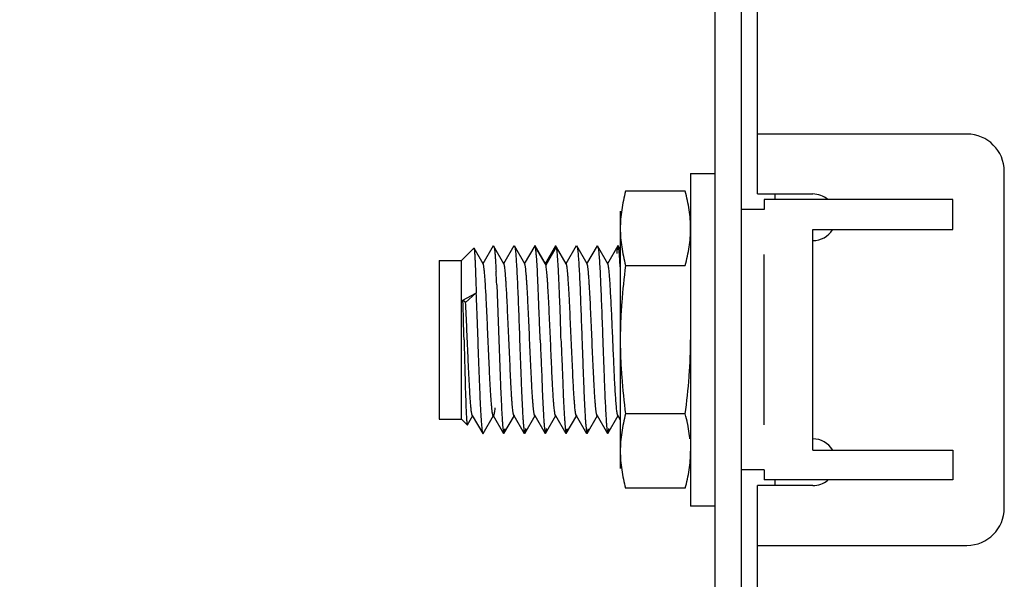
# Model space of a CAD drawing. Header units: inches. Extents: x 0.2 to 16.8, y 0.2 to 10.8.
# Tile 13 of 25: x 6.4 to 7.7, y 5.8 to 6.6. Entities that reach past the tile are written whole.
import ezdxf

# ---------------------------------------------------------------- set-up
doc = ezdxf.new("R2010")
doc.units = ezdxf.units.IN
doc.header["$LTSCALE"] = 0.935
doc.header["$MEASUREMENT"] = 0
doc.layers.get('0').update_dxf_attribs({"linetype": 'CONTINUOUS'})
doc.layers.add('DIMENSIONS', color=7, linetype='CONTINUOUS')
doc.styles.get("Standard").update_dxf_attribs({"font": 'txt', "width": 0.8})
doc.dimstyles.new('DIMSTYLE_2', dxfattribs={"dimtxt": 0.125, "dimasz": 0.18, "dimexe": 0.18, "dimexo": 0.0625, "dimgap": 0.09, "dimtad": 0, "dimtih": 1, "dimtoh": 1, "dimdec": 3, "dimzin": 4, "dimdsep": 46, "dimtxsty": 'STANDARD', "dimblk": '_FILLED', "dimblk1": '_FILLED', "dimblk2": '_FILLED', "dimcen": 0.09, "dimadec": 0, "dimazin": 0, "dimtp": 0.01, "dimtm": 0.01, "dimtfac": 1, "dimtdec": 3, "dimtofl": 0, "dimtmove": 0, "dimatfit": 3, "dimldrblk": '_FILLED', "dimfxl": 1, "dimtolj": 1, "dimtzin": 4, "dimarcsym": 0})

# ---------------------------------------------------------------- blocks, each defined once
blk = doc.blocks.new('_FILLED')
at = {"color": 0, "linetype": 'BYBLOCK'}
blk.add_solid([(0, 0), (-1, 0.1736), (-1, -0.1736)], dxfattribs=at)
blk = doc.blocks.new('*D13')
at = {"layer": 'DIMENSIONS', "color": 2, "linetype": 'CONTINUOUS'}
for p, q in [((6.7946, 7.5115), (5.7291, 7.5115)), ((5.8541, 7.5115), (5.8541, 5.2563)), ((5.8541, 2.7512), (5.8541, 5.0063)), ((7.2623, 2.7512), (5.7291, 2.7512))]:
    blk.add_line(p, q, dxfattribs=at)
at = {"layer": 'DIMENSIONS', "color": 2, "linetype": 'CONTINUOUS', "xscale": 0.18, "yscale": 0.18, "zscale": 0.18}
for p, rotation in [((5.8541, 7.5115), 90), ((5.8541, 2.7512), 270)]:
    blk.add_blockref('_FILLED', p, dxfattribs=dict(at, rotation=rotation))
at = {"layer": 'DIMENSIONS', "color": 2, "linetype": 'CONTINUOUS', "insert": (5.8541, 5.1938), "char_height": 0.125, "width": 1.425, "attachment_point": 2, "line_spacing_factor": 0.9}
blk.add_mtext('4.760{\\Ftxt.shx;\\W1.000000;\\H0.125000; }[120.91]', dxfattribs=at)

msp = doc.modelspace()

# ---------------------------------------------------------------- linework, layer by layer
at = {"color": 7, "linetype": 'CONTINUOUS'}
for p, q in [((7.3071, 2.9525), (7.3071, 7.4365)), ((7.3421, 2.9525), (7.3421, 7.4365)), ((7.3637, 6.3491), (7.3637, 6.6791)), ((7.6437, 6.4291), (7.3637, 6.4291)), ((7.2741, 6.3766), (7.2741, 5.9316)), ((7.2741, 6.3766), (7.3071, 6.3766)), ((7.6937, 5.9291), (7.6937, 6.3791)), ((7.267, 6.3527), (7.1872, 6.3527)), ((7.3637, 6.3491), (7.4377, 6.3491)), ((7.3867, 6.3491), (7.3867, 6.3416)), ((7.1801, 6.3261), (7.1801, 5.9821)), ((7.3727, 6.3281), (7.3421, 6.3281)), ((7.3727, 6.0401), (7.3727, 6.2681)), ((7.1872, 6.2534), (7.267, 6.2534)), ((7.267, 6.0548), (7.1872, 6.0548)), ((7.3727, 5.9801), (7.3421, 5.9801)), ((7.3867, 5.9666), (7.3867, 5.9591)), ((7.267, 5.9555), (7.1872, 5.9555)), ((7.3637, 5.6291), (7.3637, 5.9591)), ((7.4377, 5.9591), (7.3637, 5.9591)), ((7.3071, 5.9316), (7.2741, 5.9316)), ((7.3637, 5.8791), (7.6437, 5.8791))]:
    msp.add_line(p, q, dxfattribs=at)
at = {"color": 6, "linetype": 'CONTINUOUS'}
for p, q in [((7.3727, 6.3416), (7.3727, 6.3281)), ((7.6247, 6.3416), (7.3727, 6.3416)), ((7.6247, 6.3016), (7.6247, 6.3416)), ((7.4377, 6.0066), (7.4377, 6.3016)), ((7.4377, 6.3016), (7.6247, 6.3016)), ((6.9677, 6.2601), (6.9843, 6.2766)), ((6.9843, 6.2766), (6.9845, 6.2765)), ((6.9967, 6.2554), (6.9845, 6.2765)), ((7.01, 6.2795), (6.9961, 6.2554)), ((7.0245, 6.2554), (7.0106, 6.2795)), ((7.0378, 6.2795), (7.0239, 6.2554)), ((7.0523, 6.2554), (7.0384, 6.2795)), ((7.0656, 6.2795), (7.0517, 6.2554)), ((7.0662, 6.2795), (7.0656, 6.2795)), ((7.0667, 6.2776), (7.0662, 6.2795)), ((7.0801, 6.2554), (7.0662, 6.2795)), ((7.0934, 6.2795), (7.0795, 6.2554)), ((7.0934, 6.2795), (7.094, 6.2795)), ((7.094, 6.2795), (7.0945, 6.2778)), ((7.1079, 6.2554), (7.0948, 6.278)), ((7.1212, 6.2795), (7.1073, 6.2554)), ((7.1357, 6.2554), (7.1218, 6.2795)), ((7.149, 6.2795), (7.1351, 6.2554)), ((7.1635, 6.2554), (7.1496, 6.2795)), ((7.1768, 6.2795), (7.1629, 6.2554)), ((7.1774, 6.2795), (7.1768, 6.2795)), ((7.1801, 6.2748), (7.1774, 6.2795)), ((6.9377, 6.2601), (6.9377, 6.0481)), ((6.9377, 6.2601), (6.9677, 6.2601)), ((6.9677, 6.0481), (6.9677, 6.2601)), ((7.0692, 6.2469), (7.0679, 6.2666)), ((7.0957, 6.2669), (7.0969, 6.2473)), ((7.1801, 6.2517), (7.179, 6.2677)), ((6.9967, 6.2554), (6.9961, 6.2554)), ((7.0245, 6.2554), (7.0239, 6.2554)), ((7.0801, 6.2554), (7.0795, 6.2554)), ((7.0806, 6.254), (7.0801, 6.2554)), ((7.1357, 6.2554), (7.1351, 6.2554)), ((7.1635, 6.2554), (7.1629, 6.2554)), ((6.9867, 6.2343), (6.9872, 6.2164)), ((6.9696, 6.2071), (6.9867, 6.2162)), ((6.9867, 6.2162), (6.9733, 6.2041)), ((7.0149, 6.2274), (7.0176, 6.1541)), ((6.9733, 6.2041), (6.9696, 6.2071)), ((7.0176, 6.1541), (7.0204, 6.0807)), ((6.9377, 6.0481), (6.9677, 6.0481)), ((6.9677, 6.0481), (6.9755, 6.0403)), ((6.9757, 6.0404), (6.9828, 6.0527)), ((6.9822, 6.0527), (6.9961, 6.0286)), ((6.9828, 6.0527), (6.9822, 6.0527)), ((6.9967, 6.0286), (7.0106, 6.0527)), ((7.01, 6.0527), (7.0239, 6.0286)), ((7.0106, 6.0527), (7.01, 6.0527)), ((7.0245, 6.0286), (7.0384, 6.0527)), ((7.0378, 6.0527), (7.0517, 6.0286)), ((7.0523, 6.0286), (7.0662, 6.0527)), ((7.0656, 6.0527), (7.0795, 6.0286)), ((7.0662, 6.0527), (7.0656, 6.0527)), ((7.0801, 6.0286), (7.094, 6.0527)), ((7.0934, 6.0527), (7.1073, 6.0286)), ((7.094, 6.0527), (7.0934, 6.0527)), ((7.1079, 6.0286), (7.1218, 6.0527)), ((7.1212, 6.0527), (7.1351, 6.0286)), ((7.1357, 6.0286), (7.1496, 6.0527)), ((7.149, 6.0527), (7.1629, 6.0286)), ((7.1496, 6.0527), (7.149, 6.0527)), ((7.1635, 6.0286), (7.1774, 6.0527)), ((7.1768, 6.0527), (7.1801, 6.047)), ((7.1774, 6.0527), (7.1768, 6.0527)), ((6.9755, 6.0403), (6.9757, 6.0404)), ((6.9961, 6.0286), (6.9967, 6.0286)), ((7.4377, 6.0066), (7.6247, 6.0066)), ((7.6247, 6.0066), (7.6247, 5.9666)), ((7.3727, 5.9801), (7.3727, 5.9666)), ((7.6247, 5.9666), (7.3727, 5.9666))]:
    msp.add_line(p, q, dxfattribs=at)
at = {"color": 9, "linetype": 'CONTINUOUS'}
for p in [(7.0667, 6.2776), (7.0945, 6.2778)]:
    msp.add_line(p, (7.0806, 6.254), dxfattribs=at)
at = {"color": 7, "linetype": 'CONTINUOUS'}
for centre, radius, start, end in [((7.6437, 6.3791), 0.05, 0, 90), ((7.4377, 6.3178), 0.0312, 50.4253, 90), ((7.4377, 6.3178), 0.0312, 270, 327.9969), ((7.4377, 5.9903), 0.0312, 32.0008, 90), ((7.4377, 5.9903), 0.0312, 270, 309.56), ((7.6437, 5.9291), 0.05, 270, 360)]:
    msp.add_arc(centre, radius, start, end, dxfattribs=at)
at = {"color": 6, "linetype": 'CONTINUOUS'}
for centre, radius, start, end in [((4.9999, 6.141), 2.0168, 2.4569, 2.9742), ((-7.9141, 5.7761), 14.89, 1.45451, 1.65878), ((9.3382, 6.1816), 2.32, 182.4914, 182.9323)]:
    msp.add_arc(centre, radius, start, end, dxfattribs=at)
at = {"color": 7, "linetype": 'CONTINUOUS'}
for points, knots in [([(7.1872, 6.3527), (7.185, 6.3445), (7.1823, 6.3322), (7.1804, 6.3155), (7.1801, 6.3072), (7.1801, 6.303)], [0, 0, 0, 0, 0.503383, 0.752218, 1, 1, 1, 1]), ([(7.2741, 6.303), (7.2741, 6.3072), (7.2738, 6.3155), (7.2719, 6.3322), (7.2692, 6.3445), (7.267, 6.3527)], [0, 0, 0, 0, 0.247782, 0.496617, 1, 1, 1, 1]), ([(7.1801, 6.303), (7.1801, 6.2989), (7.1804, 6.2905), (7.1823, 6.2739), (7.185, 6.2615), (7.1872, 6.2534)], [0, 0, 0, 0, 0.247782, 0.496617, 1, 1, 1, 1]), ([(7.267, 6.2534), (7.2692, 6.2615), (7.2719, 6.2739), (7.2738, 6.2905), (7.2741, 6.2989), (7.2741, 6.303)], [0, 0, 0, 0, 0.503383, 0.752218, 1, 1, 1, 1]), ([(7.1872, 6.2534), (7.185, 6.2369), (7.1823, 6.2121), (7.1804, 6.179), (7.1801, 6.1624), (7.1801, 6.1541)], [0, 0, 0, 0, 0.499971, 0.749988, 1, 1, 1, 1]), ([(7.1801, 6.1541), (7.1801, 6.1458), (7.1804, 6.1292), (7.1823, 6.096), (7.185, 6.0712), (7.1872, 6.0548)], [0, 0, 0, 0, 0.250013, 0.50003, 1, 1, 1, 1]), ([(7.267, 6.0548), (7.2692, 6.0712), (7.2719, 6.096), (7.2738, 6.1292), (7.2741, 6.1458), (7.2741, 6.1541)], [0, 0, 0, 0, 0.499971, 0.749988, 1, 1, 1, 1]), ([(7.1872, 6.0548), (7.185, 6.0466), (7.1823, 6.0343), (7.1804, 6.0176), (7.1801, 6.0093), (7.1801, 6.0051)], [0, 0, 0, 0, 0.503382, 0.752218, 1, 1, 1, 1]), ([(7.2709, 6.0379), (7.2706, 6.0393), (7.2695, 6.045), (7.2681, 6.0506), (7.267, 6.0548)], [0, 0, 0, 0, 0.248861, 1, 1, 1, 1]), ([(7.2733, 6.0214), (7.2731, 6.0228), (7.2725, 6.0283), (7.2717, 6.0338), (7.2709, 6.0379)], [0, 0, 0, 0, 0.249155, 1, 1, 1, 1]), ([(7.1801, 6.0051), (7.1801, 6.001), (7.1804, 5.9926), (7.1823, 5.976), (7.185, 5.9636), (7.1872, 5.9555)], [0, 0, 0, 0, 0.247782, 0.496618, 1, 1, 1, 1]), ([(7.267, 5.9555), (7.2692, 5.9636), (7.2719, 5.976), (7.2738, 5.9926), (7.2741, 6.001), (7.2741, 6.0051)], [0, 0, 0, 0, 0.503383, 0.752218, 1, 1, 1, 1])]:
    msp.add_open_spline(points, degree=3, knots=knots, dxfattribs=at)
at = {"color": 6, "linetype": 'CONTINUOUS'}
for points, knots in [([(6.9845, 6.2765), (6.9845, 6.2765), (6.9846, 6.2764), (6.9847, 6.276), (6.9848, 6.2753), (6.9849, 6.2743), (6.9851, 6.2729), (6.9852, 6.2712), (6.9853, 6.2693), (6.9855, 6.267), (6.9857, 6.2634), (6.9859, 6.2581), (6.9862, 6.2511), (6.9865, 6.243), (6.9867, 6.2373), (6.9867, 6.2343)], [0, 0, 0, 0, 0.00426, 0.010296, 0.027842, 0.05276, 0.085049, 0.124667, 0.171498, 0.225405, 0.28625, 0.428189, 0.595969, 0.78738, 1, 1, 1, 1]), ([(7.0104, 6.2788), (7.0104, 6.2789), (7.0105, 6.279), (7.0107, 6.2791), (7.0108, 6.279), (7.0109, 6.2789), (7.011, 6.2788)], [0, 0, 0, 0, 0.301049, 0.500784, 0.699988, 1, 1, 1, 1]), ([(7.011, 6.2788), (7.011, 6.2787), (7.0111, 6.2785), (7.0113, 6.2778), (7.0116, 6.2767), (7.0118, 6.275), (7.012, 6.2737), (7.0121, 6.2729)], [0, 0, 0, 0, 0.055779, 0.130869, 0.340567, 0.630341, 1, 1, 1, 1]), ([(7.0121, 6.2729), (7.0123, 6.2713), (7.0126, 6.2676), (7.0131, 6.2614), (7.0135, 6.2539), (7.0138, 6.2485), (7.014, 6.2456)], [0, 0, 0, 0, 0.179672, 0.408006, 0.682433, 1, 1, 1, 1]), ([(7.0382, 6.2788), (7.0382, 6.2789), (7.0383, 6.279), (7.0385, 6.2791), (7.0386, 6.279), (7.0387, 6.2789), (7.0388, 6.2788)], [0, 0, 0, 0, 0.299658, 0.499488, 0.69966, 1, 1, 1, 1]), ([(7.0388, 6.2788), (7.0388, 6.2787), (7.0389, 6.2785), (7.0391, 6.2778), (7.0394, 6.2767), (7.0396, 6.275), (7.0398, 6.2737), (7.0399, 6.273)], [0, 0, 0, 0, 0.055772, 0.130849, 0.340524, 0.630299, 1, 1, 1, 1]), ([(7.0399, 6.273), (7.04, 6.2718), (7.0402, 6.2693), (7.0407, 6.2634), (7.0413, 6.2544), (7.042, 6.2418), (7.0427, 6.227), (7.0434, 6.2104), (7.0443, 6.1859), (7.045, 6.1669), (7.0454, 6.1541)], [0, 0, 0, 0, 0.028673, 0.063304, 0.149553, 0.256755, 0.382166, 0.522767, 0.675197, 1, 1, 1, 1]), ([(7.0679, 6.2666), (7.0678, 6.2688), (7.0675, 6.2718), (7.0671, 6.2755), (7.0668, 6.277), (7.0667, 6.2776)], [0, 0, 0, 0, 0.602275, 0.827362, 1, 1, 1, 1]), ([(7.0945, 6.2778), (7.0946, 6.2772), (7.0948, 6.2757), (7.0953, 6.2721), (7.0955, 6.2691), (7.0957, 6.2669)], [0, 0, 0, 0, 0.170458, 0.394761, 1, 1, 1, 1]), ([(7.1216, 6.2788), (7.1217, 6.2789), (7.1217, 6.279), (7.1219, 6.2791), (7.1221, 6.279), (7.1221, 6.2789), (7.1222, 6.2788)], [0, 0, 0, 0, 0.300358, 0.500287, 0.700019, 1, 1, 1, 1]), ([(7.1222, 6.2788), (7.1222, 6.2787), (7.1223, 6.2785), (7.1225, 6.2778), (7.1228, 6.2767), (7.123, 6.275), (7.1232, 6.2737), (7.1233, 6.2729)], [0, 0, 0, 0, 0.055694, 0.130719, 0.340363, 0.630188, 1, 1, 1, 1]), ([(7.1233, 6.2729), (7.1234, 6.2718), (7.1236, 6.2693), (7.1241, 6.2634), (7.1247, 6.2544), (7.1254, 6.2417), (7.1261, 6.2269), (7.1268, 6.2104), (7.1277, 6.1859), (7.1284, 6.1669), (7.1288, 6.1541)], [0, 0, 0, 0, 0.028693, 0.063341, 0.149612, 0.256832, 0.38225, 0.522843, 0.675253, 1, 1, 1, 1]), ([(7.1494, 6.2788), (7.1494, 6.2789), (7.1495, 6.279), (7.1497, 6.2791), (7.1498, 6.279), (7.1499, 6.2789), (7.1499, 6.2788)], [0, 0, 0, 0, 0.301785, 0.502753, 0.701868, 1, 1, 1, 1]), ([(7.1499, 6.2788), (7.15, 6.2787), (7.1501, 6.2785), (7.1503, 6.2778), (7.1506, 6.2767), (7.1508, 6.275), (7.151, 6.2737), (7.1511, 6.2729)], [0, 0, 0, 0, 0.055333, 0.130092, 0.33952, 0.629557, 1, 1, 1, 1]), ([(7.1511, 6.2729), (7.1512, 6.2718), (7.1515, 6.2693), (7.1519, 6.2634), (7.1525, 6.2543), (7.1532, 6.2417), (7.1539, 6.2269), (7.1546, 6.2103), (7.1555, 6.1858), (7.1562, 6.1669), (7.1566, 6.1541)], [0, 0, 0, 0, 0.028736, 0.06342, 0.149742, 0.25698, 0.382393, 0.522965, 0.675343, 1, 1, 1, 1]), ([(7.1768, 6.2795), (7.1767, 6.2794), (7.1766, 6.279), (7.1764, 6.2783), (7.1762, 6.2774), (7.176, 6.2762), (7.1758, 6.2749), (7.1756, 6.2726), (7.1754, 6.2708), (7.1753, 6.2695)], [0, 0, 0, 0, 0.047715, 0.117246, 0.209102, 0.323286, 0.459669, 0.618062, 1, 1, 1, 1]), ([(7.179, 6.2677), (7.1789, 6.2692), (7.1787, 6.2714), (7.1784, 6.2741), (7.1782, 6.2757), (7.178, 6.2771), (7.1778, 6.2781), (7.1776, 6.2789), (7.1775, 6.2793), (7.1774, 6.2795)], [0, 0, 0, 0, 0.384416, 0.543608, 0.680393, 0.794507, 0.885737, 0.954055, 1, 1, 1, 1]), ([(7.0523, 6.2554), (7.0523, 6.2554), (7.0522, 6.2555), (7.0521, 6.2556), (7.052, 6.2557), (7.0518, 6.2556), (7.0517, 6.2555), (7.0517, 6.2554), (7.0517, 6.2554)], [0, 0, 0, 0, 0.166142, 0.301078, 0.500323, 0.699041, 0.833809, 1, 1, 1, 1]), ([(7.1079, 6.2554), (7.1079, 6.2554), (7.1078, 6.2555), (7.1077, 6.2556), (7.1076, 6.2557), (7.1074, 6.2556), (7.1073, 6.2555), (7.1073, 6.2554), (7.1073, 6.2554)], [0, 0, 0, 0, 0.166409, 0.301407, 0.50061, 0.699709, 0.834305, 1, 1, 1, 1]), ([(6.9989, 6.2395), (6.9988, 6.2415), (6.9985, 6.2444), (6.9981, 6.2481), (6.9978, 6.2503), (6.9976, 6.2521), (6.9973, 6.2535), (6.9971, 6.2545), (6.9969, 6.2551), (6.9968, 6.2553), (6.9967, 6.2554)], [0, 0, 0, 0, 0.384114, 0.54384, 0.681262, 0.795843, 0.887115, 0.954974, 0.980273, 1, 1, 1, 1]), ([(7.0378, 6.0527), (7.0377, 6.0529), (7.0375, 6.0533), (7.0373, 6.0539), (7.0371, 6.0549), (7.0369, 6.056), (7.0367, 6.0573), (7.0364, 6.0595), (7.0361, 6.0628), (7.0357, 6.0673), (7.0352, 6.0725), (7.0348, 6.0785), (7.0344, 6.0851), (7.034, 6.0924), (7.0335, 6.103), (7.0328, 6.1173), (7.032, 6.1353), (7.0311, 6.154), (7.0303, 6.1727), (7.0295, 6.1907), (7.0288, 6.205), (7.0283, 6.2157), (7.0278, 6.2229), (7.0274, 6.2296), (7.027, 6.2356), (7.0266, 6.2408), (7.0262, 6.2453), (7.0259, 6.2486), (7.0256, 6.2508), (7.0254, 6.2521), (7.0252, 6.2533), (7.025, 6.2542), (7.0248, 6.2549), (7.0246, 6.2552), (7.0245, 6.2554)], [0, 0, 0, 0, 0.002507, 0.006028, 0.010585, 0.016185, 0.022827, 0.030506, 0.048893, 0.071178, 0.097184, 0.126717, 0.159502, 0.19524, 0.233631, 0.31703, 0.406779, 0.499789, 0.592801, 0.682593, 0.766022, 0.804439, 0.840213, 0.873012, 0.902558, 0.928617, 0.950958, 0.969367, 0.977057, 0.98372, 0.989349, 0.993935, 0.99748, 1, 1, 1, 1]), ([(7.0656, 6.0527), (7.0655, 6.0529), (7.0653, 6.0533), (7.0651, 6.054), (7.0649, 6.0549), (7.0647, 6.056), (7.0645, 6.0573), (7.0642, 6.0595), (7.0639, 6.0628), (7.0635, 6.0673), (7.063, 6.0725), (7.0626, 6.0785), (7.0622, 6.0851), (7.0618, 6.0924), (7.0613, 6.103), (7.0606, 6.1174), (7.0597, 6.1354), (7.0589, 6.154), (7.0581, 6.1727), (7.0573, 6.1907), (7.0566, 6.205), (7.0561, 6.2157), (7.0556, 6.2229), (7.0552, 6.2296), (7.0548, 6.2356), (7.0544, 6.2408), (7.054, 6.2453), (7.0537, 6.2486), (7.0534, 6.2508), (7.0532, 6.2521), (7.053, 6.2533), (7.0528, 6.2542), (7.0526, 6.2549), (7.0524, 6.2552), (7.0523, 6.2554)], [0, 0, 0, 0, 0.002508, 0.006041, 0.010615, 0.016232, 0.022883, 0.03056, 0.048944, 0.071258, 0.097289, 0.126809, 0.159585, 0.195337, 0.233735, 0.317125, 0.406882, 0.499875, 0.59288, 0.682638, 0.766064, 0.804474, 0.840238, 0.873052, 0.902612, 0.928649, 0.950969, 0.969391, 0.977085, 0.983744, 0.989361, 0.993936, 0.997475, 1, 1, 1, 1]), ([(7.073, 6.1541), (7.0729, 6.1584), (7.0725, 6.1671), (7.072, 6.1799), (7.0714, 6.1925), (7.071, 6.2047), (7.0706, 6.2163), (7.07, 6.2303), (7.0695, 6.2405), (7.0692, 6.2469)], [0, 0, 0, 0, 0.140233, 0.279374, 0.415457, 0.546798, 0.672146, 0.790286, 1, 1, 1, 1]), ([(7.0934, 6.0527), (7.0933, 6.0529), (7.0931, 6.0532), (7.0929, 6.0539), (7.0927, 6.0547), (7.0925, 6.0563), (7.0921, 6.0587), (7.0917, 6.0622), (7.0913, 6.0664), (7.0909, 6.0713), (7.0905, 6.0769), (7.0901, 6.0832), (7.0897, 6.09), (7.0892, 6.1001), (7.0885, 6.1136), (7.0878, 6.1308), (7.087, 6.1487), (7.0862, 6.1668), (7.0854, 6.1845), (7.0846, 6.2011), (7.0838, 6.2163), (7.0832, 6.2278), (7.0826, 6.2358), (7.0822, 6.2409), (7.0818, 6.2452), (7.0814, 6.2488), (7.081, 6.2517), (7.0808, 6.2533), (7.0806, 6.254)], [0, 0, 0, 0, 0.002418, 0.005784, 0.010125, 0.015448, 0.029026, 0.046415, 0.067478, 0.092074, 0.120018, 0.151061, 0.184945, 0.221412, 0.300891, 0.386919, 0.476743, 0.567423, 0.656038, 0.739715, 0.815769, 0.8817, 0.910215, 0.935459, 0.957213, 0.97531, 0.989613, 1, 1, 1, 1]), ([(7.0969, 6.2473), (7.0973, 6.2408), (7.0977, 6.2307), (7.0983, 6.2166), (7.0988, 6.2049), (7.0993, 6.1927), (7.0997, 6.1801), (7.1, 6.1671), (7.1003, 6.1584), (7.1004, 6.1541)], [0, 0, 0, 0, 0.209193, 0.327233, 0.452596, 0.584033, 0.720262, 0.859577, 1, 1, 1, 1]), ([(7.1212, 6.0527), (7.1211, 6.0529), (7.1209, 6.0533), (7.1207, 6.054), (7.1205, 6.0549), (7.1203, 6.056), (7.1201, 6.0573), (7.1198, 6.0595), (7.1195, 6.0628), (7.1191, 6.0673), (7.1186, 6.0726), (7.1182, 6.0785), (7.1178, 6.0852), (7.1174, 6.0924), (7.1169, 6.103), (7.1162, 6.1174), (7.1153, 6.1354), (7.1145, 6.154), (7.1137, 6.1727), (7.1129, 6.1907), (7.1122, 6.205), (7.1117, 6.2157), (7.1112, 6.2229), (7.1108, 6.2296), (7.1104, 6.2355), (7.11, 6.2408), (7.1096, 6.2453), (7.1093, 6.2486), (7.109, 6.2508), (7.1088, 6.2521), (7.1086, 6.2533), (7.1084, 6.2542), (7.1082, 6.2549), (7.108, 6.2552), (7.1079, 6.2554)], [0, 0, 0, 0, 0.00252, 0.006055, 0.010625, 0.016235, 0.022882, 0.030561, 0.048968, 0.071288, 0.097316, 0.126845, 0.159633, 0.195378, 0.233764, 0.317162, 0.406914, 0.499902, 0.592893, 0.68265, 0.76605, 0.804436, 0.840184, 0.872984, 0.902534, 0.928594, 0.950948, 0.969381, 0.977071, 0.983729, 0.989349, 0.993929, 0.997473, 1, 1, 1, 1]), ([(7.149, 6.0527), (7.1489, 6.0529), (7.1487, 6.0533), (7.1485, 6.054), (7.1483, 6.0549), (7.1481, 6.056), (7.1479, 6.0573), (7.1476, 6.0595), (7.1473, 6.0628), (7.1469, 6.0673), (7.1464, 6.0726), (7.146, 6.0785), (7.1456, 6.0852), (7.1452, 6.0924), (7.1447, 6.1031), (7.144, 6.1174), (7.1431, 6.1354), (7.1423, 6.1541), (7.1415, 6.1727), (7.1407, 6.1907), (7.14, 6.2051), (7.1395, 6.2157), (7.139, 6.223), (7.1386, 6.2296), (7.1382, 6.2356), (7.1378, 6.2408), (7.1374, 6.2453), (7.1371, 6.2486), (7.1368, 6.2508), (7.1366, 6.2521), (7.1364, 6.2533), (7.1362, 6.2542), (7.136, 6.2549), (7.1358, 6.2552), (7.1357, 6.2554)], [0, 0, 0, 0, 0.002511, 0.006045, 0.010625, 0.016251, 0.022913, 0.030598, 0.048987, 0.071299, 0.097346, 0.126882, 0.159658, 0.195413, 0.233822, 0.317218, 0.40698, 0.499963, 0.592955, 0.682714, 0.76613, 0.804537, 0.840279, 0.873068, 0.902623, 0.928667, 0.95098, 0.969398, 0.977097, 0.983765, 0.989385, 0.993955, 0.997485, 1, 1, 1, 1]), ([(7.1743, 6.0719), (7.1741, 6.0752), (7.1736, 6.0825), (7.1726, 6.0988), (7.1718, 6.1168), (7.1709, 6.136), (7.1703, 6.1513), (7.1696, 6.1666), (7.1689, 6.1817), (7.1683, 6.1961), (7.1676, 6.2095), (7.1669, 6.2216), (7.1664, 6.2308), (7.1659, 6.2373), (7.1656, 6.2415), (7.1652, 6.2451), (7.1649, 6.2483), (7.1646, 6.2509), (7.1642, 6.2529), (7.164, 6.2542), (7.1637, 6.255), (7.1636, 6.2553), (7.1635, 6.2554)], [0, 0, 0, 0, 0.054654, 0.118355, 0.266951, 0.348396, 0.432137, 0.516223, 0.59872, 0.677721, 0.751378, 0.81803, 0.876097, 0.901498, 0.924284, 0.944309, 0.961448, 0.975632, 0.986804, 0.99492, 0.997833, 1, 1, 1, 1]), ([(7.008, 6.0661), (7.0078, 6.0685), (7.0074, 6.0737), (7.0066, 6.0858), (7.0056, 6.1033), (7.0045, 6.1266), (7.0034, 6.1517), (7.0023, 6.1769), (7.0013, 6.2006), (7.0003, 6.2187), (6.9995, 6.2313), (6.9991, 6.2369), (6.9989, 6.2395)], [0, 0, 0, 0, 0.04161, 0.090773, 0.208519, 0.345629, 0.493246, 0.641783, 0.781583, 0.903615, 0.955439, 1, 1, 1, 1]), ([(6.9871, 6.2165), (6.9875, 6.2067), (6.9881, 6.1917), (6.9888, 6.1714), (6.9894, 6.1556), (6.9899, 6.1398), (6.9905, 6.1242), (6.9911, 6.1091), (6.9916, 6.0947), (6.9922, 6.0812), (6.9927, 6.069), (6.9933, 6.0581), (6.9938, 6.0499), (6.9941, 6.0442), (6.9944, 6.0406), (6.9947, 6.0374), (6.995, 6.0347), (6.9952, 6.0325), (6.9955, 6.0307), (6.9958, 6.0296), (6.996, 6.029), (6.9961, 6.0287), (6.9961, 6.0286)], [0, 0, 0, 0, 0.156242, 0.239274, 0.323761, 0.408369, 0.491764, 0.572604, 0.649562, 0.721427, 0.787043, 0.845359, 0.89546, 0.917156, 0.936502, 0.953433, 0.967883, 0.979788, 0.989101, 0.995822, 0.998222, 1, 1, 1, 1]), ([(6.9822, 6.0527), (6.9821, 6.0528), (6.982, 6.0531), (6.9818, 6.0536), (6.9816, 6.0546), (6.9813, 6.0561), (6.981, 6.0579), (6.9807, 6.0602), (6.9805, 6.0628), (6.9802, 6.0657), (6.9798, 6.0704), (6.9793, 6.077), (6.9788, 6.0858), (6.9782, 6.0957), (6.9777, 6.1065), (6.9771, 6.118), (6.9766, 6.1301), (6.976, 6.1426), (6.9753, 6.1595), (6.9744, 6.18), (6.9736, 6.1963), (6.9733, 6.2041)], [0, 0, 0, 0, 0.002117, 0.004841, 0.012161, 0.021997, 0.03434, 0.049168, 0.066445, 0.086098, 0.108039, 0.158428, 0.216873, 0.282439, 0.354087, 0.430727, 0.511115, 0.593972, 0.678021, 0.844583, 1, 1, 1, 1]), ([(6.9711, 6.1541), (6.9714, 6.1425), (6.9718, 6.1255), (6.9724, 6.1035), (6.9728, 6.0885), (6.9733, 6.0751), (6.9737, 6.0636), (6.9741, 6.0543), (6.9744, 6.0488), (6.9746, 6.0465)], [0, 0, 0, 0, 0.321896, 0.473619, 0.613967, 0.739584, 0.847475, 0.934929, 1, 1, 1, 1]), ([(7.0454, 6.1541), (7.0457, 6.1462), (7.0463, 6.1309), (7.0471, 6.1085), (7.0478, 6.0908), (7.0483, 6.0776), (7.0488, 6.0686), (7.0492, 6.0605), (7.0496, 6.0531), (7.05, 6.0467), (7.0504, 6.0412), (7.0508, 6.0372), (7.0511, 6.0346), (7.0513, 6.033), (7.0515, 6.0317), (7.0517, 6.0306), (7.0519, 6.0299), (7.052, 6.0294), (7.0521, 6.0293)], [0, 0, 0, 0, 0.187571, 0.368866, 0.536833, 0.614002, 0.685721, 0.751378, 0.810369, 0.86213, 0.906248, 0.942352, 0.957287, 0.970096, 0.980769, 0.9893, 0.995696, 1, 1, 1, 1]), ([(7.073, 6.1541), (7.0733, 6.1463), (7.0738, 6.1346), (7.0745, 6.1193), (7.0751, 6.1048), (7.0756, 6.0908), (7.0761, 6.0776), (7.0765, 6.0687), (7.077, 6.0605), (7.0774, 6.0532), (7.0778, 6.0467), (7.0782, 6.0412), (7.0786, 6.0373), (7.0789, 6.0346), (7.0791, 6.033), (7.0793, 6.0317), (7.0795, 6.0307), (7.0797, 6.0299), (7.0798, 6.0294), (7.0799, 6.0293)], [0, 0, 0, 0, 0.187342, 0.279106, 0.368408, 0.536444, 0.613671, 0.685428, 0.751115, 0.810135, 0.861933, 0.906095, 0.942243, 0.957197, 0.970025, 0.980716, 0.989265, 0.995679, 1, 1, 1, 1]), ([(7.1008, 6.1541), (7.1011, 6.1463), (7.1016, 6.1346), (7.1023, 6.1193), (7.1029, 6.1047), (7.1034, 6.0908), (7.1039, 6.0776), (7.1043, 6.0687), (7.1048, 6.0605), (7.1052, 6.0531), (7.1056, 6.0467), (7.106, 6.0412), (7.1064, 6.0373), (7.1067, 6.0346), (7.1069, 6.033), (7.1071, 6.0317), (7.1073, 6.0306), (7.1075, 6.0299), (7.1076, 6.0294), (7.1077, 6.0293)], [0, 0, 0, 0, 0.187393, 0.279183, 0.368505, 0.536564, 0.613799, 0.685562, 0.751249, 0.810263, 0.862047, 0.906187, 0.942312, 0.957255, 0.970072, 0.980752, 0.989289, 0.995691, 1, 1, 1, 1]), ([(7.1288, 6.1541), (7.1291, 6.1463), (7.1297, 6.1309), (7.1305, 6.1085), (7.1312, 6.0908), (7.1317, 6.0776), (7.1322, 6.0687), (7.1326, 6.0605), (7.133, 6.0531), (7.1334, 6.0467), (7.1338, 6.0412), (7.1342, 6.0373), (7.1345, 6.0346), (7.1347, 6.033), (7.1349, 6.0317), (7.1351, 6.0307), (7.1353, 6.0299), (7.1354, 6.0295), (7.1355, 6.0293)], [0, 0, 0, 0, 0.187513, 0.368754, 0.536685, 0.613842, 0.685553, 0.751209, 0.810203, 0.861973, 0.906107, 0.942234, 0.957182, 0.970008, 0.9807, 0.989253, 0.995672, 1, 1, 1, 1]), ([(7.1566, 6.1541), (7.1569, 6.1463), (7.1575, 6.1309), (7.1583, 6.1085), (7.159, 6.0908), (7.1595, 6.0776), (7.16, 6.0687), (7.1604, 6.0605), (7.1608, 6.0532), (7.1612, 6.0467), (7.1616, 6.0412), (7.162, 6.0373), (7.1623, 6.0346), (7.1625, 6.033), (7.1627, 6.0317), (7.1629, 6.0307), (7.1631, 6.0299), (7.1632, 6.0295), (7.1633, 6.0293)], [0, 0, 0, 0, 0.18748, 0.368696, 0.536608, 0.61376, 0.685469, 0.751125, 0.810124, 0.861902, 0.906047, 0.942188, 0.957145, 0.969979, 0.980678, 0.989238, 0.995665, 1, 1, 1, 1]), ([(7.1758, 6.0566), (7.1757, 6.0575), (7.1754, 6.0597), (7.1749, 6.0647), (7.1745, 6.0689), (7.1743, 6.0719)], [0, 0, 0, 0, 0.184852, 0.414306, 1, 1, 1, 1]), ([(7.01, 6.0527), (7.0098, 6.0529), (7.0097, 6.0534), (7.0094, 6.0543), (7.0092, 6.0556), (7.0089, 6.0571), (7.0087, 6.0589), (7.0083, 6.0619), (7.0081, 6.0644), (7.008, 6.0661)], [0, 0, 0, 0, 0.047154, 0.116523, 0.208605, 0.323241, 0.460098, 0.61879, 1, 1, 1, 1]), ([(7.0123, 6.0629), (7.0122, 6.0616), (7.012, 6.0598), (7.0117, 6.0575), (7.0115, 6.0561), (7.0113, 6.0549), (7.0111, 6.054), (7.0109, 6.0533), (7.0107, 6.0529), (7.0106, 6.0527)], [0, 0, 0, 0, 0.375984, 0.53308, 0.669171, 0.78399, 0.877329, 0.949152, 1, 1, 1, 1]), ([(7.0212, 6.0629), (7.0214, 6.0605), (7.0216, 6.0561), (7.022, 6.0498), (7.0224, 6.0443), (7.0227, 6.0396), (7.0231, 6.0362), (7.0233, 6.0339), (7.0235, 6.0326), (7.0237, 6.0314), (7.0239, 6.0305), (7.0241, 6.0298), (7.0242, 6.0294), (7.0243, 6.0293)], [0, 0, 0, 0, 0.208888, 0.396006, 0.559995, 0.699784, 0.814325, 0.861819, 0.9027, 0.936943, 0.964537, 0.985511, 1, 1, 1, 1]), ([(6.9746, 6.0465), (6.9747, 6.0456), (6.9748, 6.0445), (6.9749, 6.043), (6.975, 6.0421), (6.9751, 6.0415), (6.9753, 6.0409), (6.9753, 6.0406), (6.9754, 6.0404), (6.9755, 6.0403), (6.9755, 6.0403)], [0, 0, 0, 0, 0.405349, 0.569244, 0.707143, 0.818978, 0.904757, 0.964697, 0.985262, 1, 1, 1, 1]), ([(7.0384, 6.0527), (7.0384, 6.0527), (7.0383, 6.0526), (7.0382, 6.0525), (7.0381, 6.0524), (7.0379, 6.0525), (7.0378, 6.0526), (7.0378, 6.0527), (7.0378, 6.0527)], [0, 0, 0, 0, 0.165712, 0.300245, 0.499466, 0.699406, 0.834254, 1, 1, 1, 1]), ([(7.1218, 6.0527), (7.1218, 6.0527), (7.1217, 6.0526), (7.1216, 6.0525), (7.1215, 6.0524), (7.1213, 6.0525), (7.1212, 6.0526), (7.1212, 6.0527), (7.1212, 6.0527)], [0, 0, 0, 0, 0.166393, 0.30156, 0.501149, 0.69975, 0.834233, 1, 1, 1, 1]), ([(7.1768, 6.0527), (7.1767, 6.0529), (7.1765, 6.0534), (7.1763, 6.0542), (7.176, 6.0553), (7.1759, 6.0561), (7.1758, 6.0566)], [0, 0, 0, 0, 0.148926, 0.364431, 0.647997, 1, 1, 1, 1]), ([(7.0248, 6.0293), (7.0249, 6.0294), (7.025, 6.0296), (7.0252, 6.0303), (7.0255, 6.0314), (7.0257, 6.0331), (7.0259, 6.0344), (7.026, 6.0352)], [0, 0, 0, 0, 0.055624, 0.130591, 0.34018, 0.630046, 1, 1, 1, 1]), ([(7.0526, 6.0293), (7.0527, 6.0294), (7.0528, 6.0296), (7.053, 6.0303), (7.0533, 6.0314), (7.0535, 6.0331), (7.0537, 6.0344), (7.0538, 6.0352)], [0, 0, 0, 0, 0.055509, 0.130393, 0.339913, 0.629843, 1, 1, 1, 1]), ([(7.0805, 6.0293), (7.0805, 6.0294), (7.0806, 6.0296), (7.0808, 6.0303), (7.0811, 6.0314), (7.0813, 6.0331), (7.0815, 6.0344), (7.0816, 6.0352)], [0, 0, 0, 0, 0.055923, 0.131112, 0.340876, 0.630562, 1, 1, 1, 1]), ([(7.1083, 6.0293), (7.1083, 6.0294), (7.1084, 6.0296), (7.1086, 6.0303), (7.1089, 6.0314), (7.1091, 6.0332), (7.1093, 6.0345), (7.1094, 6.0352)], [0, 0, 0, 0, 0.0558, 0.130908, 0.340626, 0.630389, 1, 1, 1, 1]), ([(7.1361, 6.0293), (7.1361, 6.0294), (7.1362, 6.0296), (7.1364, 6.0303), (7.1367, 6.0314), (7.1369, 6.0331), (7.1371, 6.0344), (7.1372, 6.0351)], [0, 0, 0, 0, 0.055767, 0.130839, 0.340512, 0.630292, 1, 1, 1, 1]), ([(7.1639, 6.0293), (7.1639, 6.0294), (7.164, 6.0296), (7.1642, 6.0303), (7.1645, 6.0314), (7.1647, 6.0332), (7.1649, 6.0345), (7.165, 6.0352)], [0, 0, 0, 0, 0.055786, 0.130888, 0.340605, 0.630375, 1, 1, 1, 1]), ([(7.0243, 6.0293), (7.0243, 6.0292), (7.0244, 6.0291), (7.0246, 6.029), (7.0247, 6.0291), (7.0248, 6.0292), (7.0248, 6.0293)], [0, 0, 0, 0, 0.302438, 0.503322, 0.701982, 1, 1, 1, 1]), ([(7.0521, 6.0293), (7.0522, 6.0292), (7.0522, 6.0291), (7.0524, 6.029), (7.0525, 6.0291), (7.0526, 6.0292), (7.0526, 6.0293)], [0, 0, 0, 0, 0.299695, 0.499915, 0.700187, 1, 1, 1, 1]), ([(7.0799, 6.0293), (7.0799, 6.0292), (7.08, 6.0291), (7.0802, 6.029), (7.0803, 6.0291), (7.0804, 6.0292), (7.0805, 6.0293)], [0, 0, 0, 0, 0.299133, 0.498453, 0.698824, 1, 1, 1, 1]), ([(7.1077, 6.0293), (7.1077, 6.0292), (7.1078, 6.0291), (7.108, 6.029), (7.1081, 6.0291), (7.1082, 6.0292), (7.1083, 6.0293)], [0, 0, 0, 0, 0.298184, 0.497193, 0.698075, 1, 1, 1, 1]), ([(7.1355, 6.0293), (7.1355, 6.0292), (7.1356, 6.0291), (7.1358, 6.029), (7.1359, 6.0291), (7.136, 6.0292), (7.1361, 6.0293)], [0, 0, 0, 0, 0.300443, 0.50053, 0.700266, 1, 1, 1, 1]), ([(7.1633, 6.0293), (7.1633, 6.0292), (7.1634, 6.0291), (7.1636, 6.029), (7.1637, 6.0291), (7.1638, 6.0292), (7.1639, 6.0293)], [0, 0, 0, 0, 0.300135, 0.499352, 0.698996, 1, 1, 1, 1])]:
    msp.add_open_spline(points, degree=3, knots=knots, dxfattribs=at)

# ---------------------------------------------------------------- dimensions: what is measured, and where the dimension line sits
at = {"layer": 'DIMENSIONS', "color": 2, "linetype": 'CONTINUOUS'}
dim = msp.add_linear_dim(base=(5.8541, 2.7512), p1=(6.7946, 7.5115), p2=(7.2623, 2.7512), angle=270, dimstyle='DIMSTYLE_2', dxfattribs=at)
dim.commit()
dim.dimension.update_dxf_attribs({"geometry": '*D13', "text_midpoint": (5.7041, 5.1313), "dimtype": 160})

doc.saveas('drawing.dxf')
